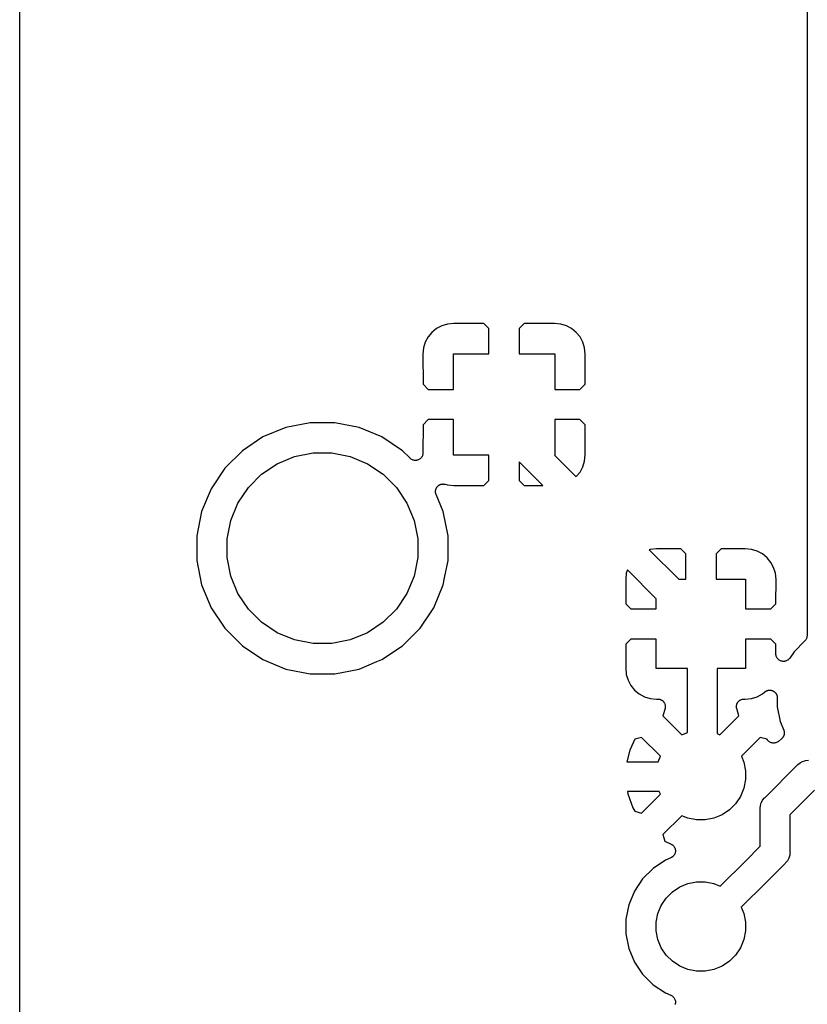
# Model space of a CAD drawing. Extents: x 2.95 to 4.25, y -5.75 to -3.35.
# Tile 3 of 5: x 2.95 to 3.47, y -4.65 to -4. Entities that reach past the tile are written whole.
import ezdxf

# ---------------------------------------------------------------- set-up
doc = ezdxf.new("R2010")
doc.units = 0
doc.header["$MEASUREMENT"] = 0
doc.layers.add('BLACK', color=7, linetype='CONTINUOUS')

msp = doc.modelspace()

# ---------------------------------------------------------------- linework, layer by layer
at = {"layer": 'BLACK', "linetype": 'CONTINUOUS'}
for p, q in [((2.95, -5.745), (2.95, -3.355)), ((3.47016, -3.80171), (3.47016, -4.40773)), ((3.22884, -4.20297), (3.22537, -4.20483)), ((3.23261, -4.20182), (3.22884, -4.20297)), ((3.23677, -4.20142), (3.23261, -4.20182)), ((3.25667, -4.20152), (3.23677, -4.20142)), ((3.26, -4.20486), (3.25667, -4.20152)), ((3.28333, -4.20152), (3.28, -4.20486)), ((3.30323, -4.20142), (3.28333, -4.20152)), ((3.30739, -4.20182), (3.30323, -4.20142)), ((3.31116, -4.20297), (3.30739, -4.20182)), ((3.31463, -4.20483), (3.31116, -4.20297)), ((3.22232, -4.20732), (3.21983, -4.21037)), ((3.22537, -4.20483), (3.22232, -4.20732)), ((3.26, -4.22154), (3.26, -4.20486)), ((3.28, -4.20486), (3.28, -4.22154)), ((3.31768, -4.20732), (3.31463, -4.20483)), ((3.32017, -4.21037), (3.31768, -4.20732)), ((3.21797, -4.21384), (3.21682, -4.21761)), ((3.21983, -4.21037), (3.21797, -4.21384)), ((3.32203, -4.21384), (3.32017, -4.21037)), ((3.32318, -4.21761), (3.32203, -4.21384)), ((3.21682, -4.21761), (3.21642, -4.22177)), ((3.21642, -4.22177), (3.21652, -4.24167)), ((3.23654, -4.245), (3.23654, -4.22154)), ((3.23654, -4.22154), (3.26, -4.22154)), ((3.28, -4.22154), (3.30346, -4.22154)), ((3.30346, -4.22154), (3.30346, -4.245)), ((3.32358, -4.22177), (3.32318, -4.21761)), ((3.32348, -4.24167), (3.32358, -4.22177)), ((3.21652, -4.24167), (3.21986, -4.245)), ((3.32014, -4.245), (3.32348, -4.24167)), ((3.21986, -4.245), (3.23654, -4.245)), ((3.30346, -4.245), (3.32014, -4.245)), ((3.14183, -4.26701), (3.12579, -4.2702)), ((3.15817, -4.26701), (3.14183, -4.26701)), ((3.17421, -4.2702), (3.15817, -4.26701)), ((3.21652, -4.26833), (3.21642, -4.28701)), ((3.21986, -4.265), (3.21652, -4.26833)), ((3.23654, -4.265), (3.21986, -4.265)), ((3.23654, -4.28846), (3.23654, -4.265)), ((3.30346, -4.265), (3.30346, -4.28846)), ((3.32014, -4.265), (3.30346, -4.265)), ((3.32348, -4.26833), (3.32014, -4.265)), ((3.32358, -4.28823), (3.32348, -4.26833)), ((3.12579, -4.2702), (3.11069, -4.27645)), ((3.18931, -4.27645), (3.17421, -4.2702)), ((3.11069, -4.27645), (3.0971, -4.28554)), ((3.2029, -4.28554), (3.18931, -4.27645)), ((3.0971, -4.28554), (3.08554, -4.2971)), ((3.13163, -4.28943), (3.1438, -4.28701)), ((3.1438, -4.28701), (3.1562, -4.28701)), ((3.1562, -4.28701), (3.16837, -4.28943)), ((3.20789, -4.29052), (3.2029, -4.28554)), ((3.21631, -4.28805), (3.21616, -4.28849)), ((3.21632, -4.28801), (3.21631, -4.28803)), ((3.21631, -4.28803), (3.21631, -4.28805)), ((3.21637, -4.28754), (3.21632, -4.28801)), ((3.21642, -4.28708), (3.21637, -4.28754)), ((3.21642, -4.28701), (3.21642, -4.28703)), ((3.21642, -4.28703), (3.21642, -4.28704)), ((3.21642, -4.28704), (3.21642, -4.28704)), ((3.21642, -4.28704), (3.21642, -4.28708)), ((3.10984, -4.30107), (3.12016, -4.29418)), ((3.12016, -4.29418), (3.13163, -4.28943)), ((3.16837, -4.28943), (3.17984, -4.29418)), ((3.17984, -4.29418), (3.19016, -4.30107)), ((3.20825, -4.29081), (3.20789, -4.29052)), ((3.2086, -4.29111), (3.20825, -4.29081)), ((3.20862, -4.29112), (3.2086, -4.29111)), ((3.20864, -4.29114), (3.20862, -4.29112)), ((3.20905, -4.29136), (3.20864, -4.29114)), ((3.20946, -4.29158), (3.20905, -4.29136)), ((3.20948, -4.29159), (3.20946, -4.29158)), ((3.2095, -4.2916), (3.20948, -4.29159)), ((3.20995, -4.29173), (3.2095, -4.2916)), ((3.21039, -4.29188), (3.20995, -4.29173)), ((3.21041, -4.29188), (3.21039, -4.29188)), ((3.21043, -4.29188), (3.21041, -4.29188)), ((3.2109, -4.29193), (3.21043, -4.29188)), ((3.21136, -4.29198), (3.2109, -4.29193)), ((3.21138, -4.29198), (3.21136, -4.29198)), ((3.21141, -4.29198), (3.21138, -4.29198)), ((3.21187, -4.29194), (3.21141, -4.29198)), ((3.21233, -4.2919), (3.21187, -4.29194)), ((3.21235, -4.29189), (3.21233, -4.2919)), ((3.21238, -4.29189), (3.21235, -4.29189)), ((3.21282, -4.29176), (3.21238, -4.29189)), ((3.21327, -4.29163), (3.21282, -4.29176)), ((3.21329, -4.29162), (3.21327, -4.29163)), ((3.21331, -4.29161), (3.21329, -4.29162)), ((3.21372, -4.29139), (3.21331, -4.29161)), ((3.21414, -4.29118), (3.21372, -4.29139)), ((3.21416, -4.29117), (3.21414, -4.29118)), ((3.21417, -4.29116), (3.21416, -4.29117)), ((3.21454, -4.29086), (3.21417, -4.29116)), ((3.2149, -4.29057), (3.21454, -4.29086)), ((3.21492, -4.29056), (3.2149, -4.29057)), ((3.21493, -4.29054), (3.21492, -4.29056)), ((3.21523, -4.29019), (3.21493, -4.29054)), ((3.21553, -4.28983), (3.21523, -4.29019)), ((3.21554, -4.28981), (3.21553, -4.28983)), ((3.21556, -4.28979), (3.21554, -4.28981)), ((3.21578, -4.28939), (3.21556, -4.28979)), ((3.21601, -4.28898), (3.21578, -4.28939)), ((3.21603, -4.28894), (3.21601, -4.28896)), ((3.21601, -4.28896), (3.21601, -4.28898)), ((3.21616, -4.28849), (3.21603, -4.28894)), ((3.26, -4.28846), (3.23654, -4.28846)), ((3.26, -4.30514), (3.26, -4.28846)), ((3.29562, -4.30854), (3.28, -4.29292)), ((3.28, -4.29292), (3.28, -4.30514)), ((3.30346, -4.28846), (3.30338, -4.28846)), ((3.30338, -4.28846), (3.31763, -4.30271)), ((3.32203, -4.29616), (3.32318, -4.29239)), ((3.32318, -4.29239), (3.32358, -4.28823)), ((3.08554, -4.2971), (3.07645, -4.31069)), ((3.10107, -4.30984), (3.10984, -4.30107)), ((3.19016, -4.30107), (3.19893, -4.30984)), ((3.31768, -4.30268), (3.32017, -4.29963)), ((3.32017, -4.29963), (3.32203, -4.29616)), ((3.22877, -4.30761), (3.22901, -4.30759)), ((3.22901, -4.30759), (3.22924, -4.30754)), ((3.22924, -4.30754), (3.22949, -4.30755)), ((3.22949, -4.30755), (3.22974, -4.30752)), ((3.22974, -4.30752), (3.22998, -4.30755)), ((3.22998, -4.30755), (3.23021, -4.30755)), ((3.23021, -4.30755), (3.23046, -4.3076)), ((3.23046, -4.3076), (3.23071, -4.30762)), ((3.25667, -4.30848), (3.26, -4.30514)), ((3.28, -4.30514), (3.28333, -4.30848)), ((3.31763, -4.30271), (3.31768, -4.30268)), ((3.07645, -4.31069), (3.0702, -4.32579)), ((3.09418, -4.32016), (3.10107, -4.30984)), ((3.19893, -4.30984), (3.20582, -4.32016)), ((3.22472, -4.31246), (3.22474, -4.31223)), ((3.22474, -4.31271), (3.22472, -4.31246)), ((3.22474, -4.31223), (3.22475, -4.31199)), ((3.22474, -4.31297), (3.22474, -4.31271)), ((3.22478, -4.3132), (3.22474, -4.31297)), ((3.22475, -4.31199), (3.2248, -4.31174)), ((3.2248, -4.31343), (3.22478, -4.3132)), ((3.2248, -4.31174), (3.22483, -4.31149)), ((3.22487, -4.31368), (3.2248, -4.31343)), ((3.22483, -4.31149), (3.2249, -4.31127)), ((3.22492, -4.31393), (3.22487, -4.31368)), ((3.2249, -4.31127), (3.22494, -4.31104)), ((3.22501, -4.31414), (3.22492, -4.31393)), ((3.22494, -4.31104), (3.22504, -4.3108)), ((3.22504, -4.3108), (3.22512, -4.31056)), ((3.22512, -4.31056), (3.22523, -4.31035)), ((3.22523, -4.31035), (3.22532, -4.31014)), ((3.22532, -4.31014), (3.22547, -4.30993)), ((3.22547, -4.30993), (3.22559, -4.3097)), ((3.22559, -4.3097), (3.22574, -4.30952)), ((3.22574, -4.30952), (3.22587, -4.30933)), ((3.22587, -4.30933), (3.22605, -4.30915)), ((3.22605, -4.30915), (3.22621, -4.30896)), ((3.22621, -4.30896), (3.2264, -4.30881)), ((3.2264, -4.30881), (3.22656, -4.30864)), ((3.22656, -4.30864), (3.22678, -4.3085)), ((3.22678, -4.3085), (3.22697, -4.30834)), ((3.22697, -4.30834), (3.22718, -4.30823)), ((3.22718, -4.30823), (3.22738, -4.3081)), ((3.22738, -4.3081), (3.22761, -4.30801)), ((3.22761, -4.30801), (3.22784, -4.30789)), ((3.22784, -4.30789), (3.22806, -4.30782)), ((3.22806, -4.30782), (3.22828, -4.30773)), ((3.22828, -4.30773), (3.22853, -4.30768)), ((3.22853, -4.30768), (3.22877, -4.30761)), ((3.23071, -4.30762), (3.23094, -4.30769)), ((3.23094, -4.30769), (3.23117, -4.30774)), ((3.23117, -4.30774), (3.23261, -4.30818)), ((3.23261, -4.30818), (3.23677, -4.30858)), ((3.23677, -4.30858), (3.25667, -4.30848)), ((3.28333, -4.30848), (3.29562, -4.30854)), ((3.08943, -4.33163), (3.09418, -4.32016)), ((3.20582, -4.32016), (3.21057, -4.33163)), ((3.22507, -4.31437), (3.22501, -4.31414)), ((3.2251, -4.31443), (3.22507, -4.31437)), ((3.2298, -4.32579), (3.2251, -4.31443)), ((3.0702, -4.32579), (3.06701, -4.34183)), ((3.23299, -4.34183), (3.2298, -4.32579)), ((3.08701, -4.3438), (3.08943, -4.33163)), ((3.21057, -4.33163), (3.21299, -4.3438)), ((3.06701, -4.34183), (3.06701, -4.35817)), ((3.08701, -4.3562), (3.08701, -4.3438)), ((3.21299, -4.3438), (3.21299, -4.3562)), ((3.23299, -4.35817), (3.23299, -4.34183)), ((3.36655, -4.35076), (3.36588, -4.35096)), ((3.36588, -4.35096), (3.38539, -4.37047)), ((3.3707, -4.35035), (3.36655, -4.35076)), ((3.38667, -4.35046), (3.3707, -4.35035)), ((3.39, -4.35379), (3.38667, -4.35046)), ((3.41333, -4.35046), (3.41, -4.35379)), ((3.4293, -4.35035), (3.41333, -4.35046)), ((3.43345, -4.35076), (3.4293, -4.35035)), ((3.43722, -4.35191), (3.43345, -4.35076)), ((3.44069, -4.35376), (3.43722, -4.35191)), ((3.06701, -4.35817), (3.0702, -4.37421)), ((3.08943, -4.36837), (3.08701, -4.3562)), ((3.21299, -4.3562), (3.21057, -4.36837)), ((3.23074, -4.3695), (3.23299, -4.35817)), ((3.39, -4.37047), (3.39, -4.35379)), ((3.41, -4.35379), (3.41, -4.37047)), ((3.44374, -4.35626), (3.44069, -4.35376)), ((3.44624, -4.35931), (3.44374, -4.35626)), ((3.44809, -4.36278), (3.44624, -4.35931)), ((3.35143, -4.36435), (3.35076, -4.36655)), ((3.37047, -4.38339), (3.35143, -4.36435)), ((3.44924, -4.36655), (3.44809, -4.36278)), ((3.09418, -4.37984), (3.08943, -4.36837)), ((3.21057, -4.36837), (3.20582, -4.37984)), ((3.2298, -4.37421), (3.23074, -4.3695)), ((3.23074, -4.3695), (3.23074, -4.3695)), ((3.35076, -4.36655), (3.35035, -4.3707)), ((3.35035, -4.3707), (3.35046, -4.38667)), ((3.38539, -4.37047), (3.39, -4.37047)), ((3.41, -4.37047), (3.42953, -4.37047)), ((3.42953, -4.37047), (3.42953, -4.39)), ((3.44965, -4.3707), (3.44924, -4.36655)), ((3.44954, -4.38667), (3.44965, -4.3707)), ((3.0702, -4.37421), (3.07645, -4.38931)), ((3.22355, -4.38931), (3.2298, -4.37421)), ((3.10107, -4.39016), (3.09418, -4.37984)), ((3.20582, -4.37984), (3.19893, -4.39016)), ((3.37047, -4.39), (3.37047, -4.38339)), ((3.07645, -4.38931), (3.08554, -4.4029)), ((3.10984, -4.39893), (3.10107, -4.39016)), ((3.19893, -4.39016), (3.19016, -4.39893)), ((3.21446, -4.4029), (3.22355, -4.38931)), ((3.35046, -4.38667), (3.35379, -4.39)), ((3.35379, -4.39), (3.37047, -4.39)), ((3.42953, -4.39), (3.44621, -4.39)), ((3.44621, -4.39), (3.44954, -4.38667)), ((3.08554, -4.4029), (3.0971, -4.41446)), ((3.12016, -4.40582), (3.10984, -4.39893)), ((3.19016, -4.39893), (3.17984, -4.40582)), ((3.2029, -4.41446), (3.21446, -4.4029)), ((3.13163, -4.41057), (3.12016, -4.40582)), ((3.1438, -4.41299), (3.13163, -4.41057)), ((3.16837, -4.41057), (3.1562, -4.41299)), ((3.17984, -4.40582), (3.16837, -4.41057)), ((3.35379, -4.41), (3.35046, -4.41333)), ((3.37047, -4.41), (3.35379, -4.41)), ((3.37047, -4.42953), (3.37047, -4.41)), ((3.44621, -4.41), (3.42953, -4.41)), ((3.42953, -4.41), (3.42953, -4.42953)), ((3.44954, -4.41333), (3.44621, -4.41)), ((3.46869, -4.41126), (3.46153, -4.41843)), ((3.46899, -4.41091), (3.46869, -4.41126)), ((3.46928, -4.41055), (3.46899, -4.41091)), ((3.4693, -4.41053), (3.46928, -4.41055)), ((3.46931, -4.41051), (3.4693, -4.41053)), ((3.46953, -4.4101), (3.46931, -4.41051)), ((3.46975, -4.4097), (3.46953, -4.4101)), ((3.46976, -4.40967), (3.46975, -4.4097)), ((3.46977, -4.40965), (3.46976, -4.40967)), ((3.46991, -4.40921), (3.46977, -4.40965)), ((3.47005, -4.40877), (3.46991, -4.40921)), ((3.47006, -4.40872), (3.47005, -4.40874)), ((3.47005, -4.40874), (3.47005, -4.40877)), ((3.47011, -4.40826), (3.47006, -4.40872)), ((3.47016, -4.4078), (3.47011, -4.40826)), ((3.47016, -4.40773), (3.47016, -4.40775)), ((3.47016, -4.40775), (3.47016, -4.40775)), ((3.47016, -4.40775), (3.47016, -4.40775)), ((3.47016, -4.40775), (3.47016, -4.4078)), ((3.0971, -4.41446), (3.11069, -4.42355)), ((3.1562, -4.41299), (3.1438, -4.41299)), ((3.18931, -4.42355), (3.2029, -4.41446)), ((3.35046, -4.41333), (3.35035, -4.4293)), ((3.44958, -4.41986), (3.44954, -4.41333)), ((3.11069, -4.42355), (3.12579, -4.4298)), ((3.18603, -4.42491), (3.18931, -4.42355)), ((3.44963, -4.42032), (3.44958, -4.41986)), ((3.44968, -4.42078), (3.44963, -4.42032)), ((3.44968, -4.4208), (3.44968, -4.42078)), ((3.44969, -4.42083), (3.44968, -4.4208)), ((3.44982, -4.42127), (3.44969, -4.42083)), ((3.44996, -4.42172), (3.44982, -4.42127)), ((3.44997, -4.42174), (3.44996, -4.42172)), ((3.44997, -4.42176), (3.44997, -4.42174)), ((3.4502, -4.42217), (3.44997, -4.42176)), ((3.45041, -4.42258), (3.4502, -4.42217)), ((3.45043, -4.4226), (3.45041, -4.42258)), ((3.45044, -4.42262), (3.45043, -4.4226)), ((3.45074, -4.42298), (3.45044, -4.42262)), ((3.45103, -4.42334), (3.45074, -4.42298)), ((3.45105, -4.42335), (3.45103, -4.42334)), ((3.45106, -4.42337), (3.45105, -4.42335)), ((3.45142, -4.42366), (3.45106, -4.42337)), ((3.45178, -4.42396), (3.45142, -4.42366)), ((3.4518, -4.42397), (3.45178, -4.42396)), ((3.45182, -4.42399), (3.4518, -4.42397)), ((3.45223, -4.42421), (3.45182, -4.42399)), ((3.45263, -4.42443), (3.45223, -4.42421)), ((3.45266, -4.42443), (3.45263, -4.42443)), ((3.45268, -4.42444), (3.45266, -4.42443)), ((3.45313, -4.42458), (3.45268, -4.42444)), ((3.45357, -4.42472), (3.45313, -4.42458)), ((3.45359, -4.42472), (3.45357, -4.42472)), ((3.45361, -4.42473), (3.45359, -4.42472)), ((3.456, -4.42459), (3.45555, -4.42473)), ((3.45645, -4.42446), (3.456, -4.42459)), ((3.45647, -4.42445), (3.45645, -4.42446)), ((3.45649, -4.42445), (3.45647, -4.42445)), ((3.4569, -4.42423), (3.45649, -4.42445)), ((3.45731, -4.42401), (3.4569, -4.42423)), ((3.45733, -4.424), (3.45731, -4.42401)), ((3.45735, -4.42399), (3.45733, -4.424)), ((3.45771, -4.42369), (3.45735, -4.42399)), ((3.45807, -4.4234), (3.45771, -4.42369)), ((3.45809, -4.42339), (3.45807, -4.4234)), ((3.45811, -4.42337), (3.45809, -4.42339)), ((3.4584, -4.42301), (3.45811, -4.42337)), ((3.4587, -4.42266), (3.4584, -4.42301)), ((3.45873, -4.42262), (3.4587, -4.42266)), ((3.45874, -4.4226), (3.45873, -4.42262)), ((3.45873, -4.42262), (3.45873, -4.42262)), ((3.45873, -4.42262), (3.45873, -4.42262)), ((3.46153, -4.41843), (3.45874, -4.4226)), ((3.12579, -4.4298), (3.14183, -4.43299)), ((3.15817, -4.43299), (3.17421, -4.4298)), ((3.17421, -4.4298), (3.18602, -4.42491)), ((3.18602, -4.42491), (3.18603, -4.42491)), ((3.35035, -4.4293), (3.35076, -4.43345)), ((3.39116, -4.42953), (3.37047, -4.42953)), ((3.39116, -4.4717), (3.39116, -4.42953)), ((3.42953, -4.42953), (3.41084, -4.42953)), ((3.41084, -4.42953), (3.41084, -4.47253)), ((3.45408, -4.42477), (3.45361, -4.42473)), ((3.45454, -4.42482), (3.45408, -4.42477)), ((3.45456, -4.42482), (3.45454, -4.42482)), ((3.45458, -4.42482), (3.45456, -4.42482)), ((3.45505, -4.42478), (3.45458, -4.42482)), ((3.45551, -4.42474), (3.45505, -4.42478)), ((3.45553, -4.42473), (3.45551, -4.42474)), ((3.45555, -4.42473), (3.45553, -4.42473)), ((3.14183, -4.43299), (3.15817, -4.43299)), ((3.35076, -4.43345), (3.35191, -4.43722)), ((3.35191, -4.43722), (3.35376, -4.44069)), ((3.35376, -4.44069), (3.35626, -4.44374)), ((3.35626, -4.44374), (3.35931, -4.44624)), ((3.44339, -4.44426), (3.4436, -4.44415)), ((3.4436, -4.44415), (3.44384, -4.44408)), ((3.44384, -4.44408), (3.44408, -4.44398)), ((3.44408, -4.44398), (3.44431, -4.44394)), ((3.44431, -4.44394), (3.44454, -4.44387)), ((3.44454, -4.44387), (3.44479, -4.44385)), ((3.44479, -4.44385), (3.44504, -4.4438)), ((3.44504, -4.4438), (3.44527, -4.4438)), ((3.44527, -4.4438), (3.44551, -4.44378)), ((3.44551, -4.44378), (3.44576, -4.44381)), ((3.44576, -4.44381), (3.44601, -4.44381)), ((3.44601, -4.44381), (3.44624, -4.44386)), ((3.44624, -4.44386), (3.44648, -4.44389)), ((3.44648, -4.44389), (3.44672, -4.44396)), ((3.44672, -4.44396), (3.44697, -4.44401)), ((3.44697, -4.44401), (3.44719, -4.4441)), ((3.44719, -4.4441), (3.44741, -4.44417)), ((3.44741, -4.44417), (3.44763, -4.44429)), ((3.35931, -4.44624), (3.36278, -4.44809)), ((3.36278, -4.44809), (3.36655, -4.44924)), ((3.36655, -4.44924), (3.3707, -4.44965)), ((3.3707, -4.44965), (3.37147, -4.44964)), ((3.37147, -4.44964), (3.37154, -4.44964)), ((3.37154, -4.44964), (3.37172, -4.44966)), ((3.37172, -4.44966), (3.3719, -4.44966)), ((3.3719, -4.44966), (3.3722, -4.44971)), ((3.3722, -4.44971), (3.37251, -4.44974)), ((3.37251, -4.44974), (3.37268, -4.4498)), ((3.37268, -4.4498), (3.37286, -4.44983)), ((3.37286, -4.44983), (3.37315, -4.44994)), ((3.37315, -4.44994), (3.37344, -4.45003)), ((3.37344, -4.45003), (3.3736, -4.45012)), ((3.3736, -4.45012), (3.37377, -4.45018)), ((3.37377, -4.45018), (3.37403, -4.45035)), ((3.37403, -4.45035), (3.3743, -4.4505)), ((3.3743, -4.4505), (3.37444, -4.45061)), ((3.37444, -4.45061), (3.37459, -4.45071)), ((3.37459, -4.45071), (3.37481, -4.45092)), ((3.42524, -4.45088), (3.42547, -4.45067)), ((3.42547, -4.45067), (3.42562, -4.45057)), ((3.42562, -4.45057), (3.42576, -4.45046)), ((3.42576, -4.45046), (3.42603, -4.45032)), ((3.42603, -4.45032), (3.4263, -4.45015)), ((3.4263, -4.45015), (3.42646, -4.45009)), ((3.42646, -4.45009), (3.42662, -4.45001)), ((3.42662, -4.45001), (3.42692, -4.44992)), ((3.42692, -4.44992), (3.42721, -4.44981)), ((3.42721, -4.44981), (3.42739, -4.44978)), ((3.42739, -4.44978), (3.42756, -4.44973)), ((3.42756, -4.44973), (3.42787, -4.4497)), ((3.42787, -4.4497), (3.42817, -4.44965)), ((3.42817, -4.44965), (3.42835, -4.44966)), ((3.42835, -4.44966), (3.42853, -4.44964)), ((3.42853, -4.44964), (3.4293, -4.44965)), ((3.4293, -4.44965), (3.43345, -4.44924)), ((3.43345, -4.44924), (3.43722, -4.44809)), ((3.43722, -4.44809), (3.44069, -4.44624)), ((3.44069, -4.44624), (3.4423, -4.44492)), ((3.4423, -4.44492), (3.44235, -4.44487)), ((3.44235, -4.44487), (3.44255, -4.44475)), ((3.44255, -4.44475), (3.44273, -4.4446)), ((3.44273, -4.4446), (3.44296, -4.44448)), ((3.44296, -4.44448), (3.44317, -4.44434)), ((3.44317, -4.44434), (3.44339, -4.44426)), ((3.44763, -4.44429), (3.44787, -4.44439)), ((3.44787, -4.44439), (3.44806, -4.44453)), ((3.44806, -4.44453), (3.44827, -4.44464)), ((3.44827, -4.44464), (3.44846, -4.4448)), ((3.44846, -4.4448), (3.44867, -4.44494)), ((3.44867, -4.44494), (3.44884, -4.44511)), ((3.44884, -4.44511), (3.44902, -4.44526)), ((3.44902, -4.44526), (3.44918, -4.44546)), ((3.44918, -4.44546), (3.44936, -4.44564)), ((3.44936, -4.44564), (3.44949, -4.44583)), ((3.44949, -4.44583), (3.44964, -4.44602)), ((3.44964, -4.44602), (3.44976, -4.44624)), ((3.44976, -4.44624), (3.4499, -4.44645)), ((3.4499, -4.44645), (3.44999, -4.44667)), ((3.44999, -4.44667), (3.4501, -4.44688)), ((3.4501, -4.44688), (3.45017, -4.44712)), ((3.45017, -4.44712), (3.45026, -4.44736)), ((3.45026, -4.44736), (3.45031, -4.44759)), ((3.45031, -4.44759), (3.45038, -4.44781)), ((3.45038, -4.44781), (3.4504, -4.44806)), ((3.4504, -4.44806), (3.45045, -4.44831)), ((3.45045, -4.44831), (3.45045, -4.44855)), ((3.45045, -4.44855), (3.45047, -4.44878)), ((3.45047, -4.44878), (3.45047, -4.45488)), ((3.37481, -4.45092), (3.37505, -4.45112)), ((3.37632, -4.45596), (3.37498, -4.46084)), ((3.37505, -4.45112), (3.37516, -4.45126)), ((3.37516, -4.45126), (3.37529, -4.45138)), ((3.37529, -4.45138), (3.37547, -4.45164)), ((3.37547, -4.45164), (3.37567, -4.45188)), ((3.37567, -4.45188), (3.37575, -4.45204)), ((3.37575, -4.45204), (3.37585, -4.45218)), ((3.37585, -4.45218), (3.37598, -4.45247)), ((3.37598, -4.45247), (3.37612, -4.45274)), ((3.37612, -4.45274), (3.37618, -4.45291)), ((3.37618, -4.45291), (3.37625, -4.45308)), ((3.37625, -4.45308), (3.37632, -4.45338)), ((3.37632, -4.45338), (3.37641, -4.45367)), ((3.37635, -4.45579), (3.37632, -4.45596)), ((3.37641, -4.45561), (3.37635, -4.45579)), ((3.37641, -4.45367), (3.37642, -4.45385)), ((3.37644, -4.45531), (3.37641, -4.45561)), ((3.37642, -4.45385), (3.37646, -4.45403)), ((3.37649, -4.455), (3.37644, -4.45531)), ((3.37646, -4.45403), (3.37647, -4.45434)), ((3.37647, -4.45434), (3.3765, -4.45464)), ((3.3765, -4.45464), (3.37648, -4.45482)), ((3.37648, -4.45482), (3.37649, -4.455)), ((3.4235, -4.45457), (3.42353, -4.45427)), ((3.42351, -4.45475), (3.4235, -4.45457)), ((3.42351, -4.45493), (3.42351, -4.45475)), ((3.42356, -4.45524), (3.42351, -4.45493)), ((3.42353, -4.45427), (3.42355, -4.45396)), ((3.42355, -4.45396), (3.42359, -4.45378)), ((3.42358, -4.45555), (3.42356, -4.45524)), ((3.42363, -4.45572), (3.42358, -4.45555)), ((3.42359, -4.45378), (3.42361, -4.4536)), ((3.42361, -4.4536), (3.4237, -4.45331)), ((3.42366, -4.4559), (3.42363, -4.45572)), ((3.42368, -4.45596), (3.42366, -4.4559)), ((3.42502, -4.46084), (3.42368, -4.45596)), ((3.4237, -4.45331), (3.42377, -4.45301)), ((3.42377, -4.45301), (3.42385, -4.45285)), ((3.42385, -4.45285), (3.4239, -4.45267)), ((3.4239, -4.45267), (3.42405, -4.4524)), ((3.42405, -4.4524), (3.42418, -4.45212)), ((3.42418, -4.45212), (3.42429, -4.45198)), ((3.42429, -4.45198), (3.42437, -4.45182)), ((3.42437, -4.45182), (3.42457, -4.45158)), ((3.42457, -4.45158), (3.42475, -4.45133)), ((3.42475, -4.45133), (3.42488, -4.45121)), ((3.42488, -4.45121), (3.425, -4.45107)), ((3.425, -4.45107), (3.42524, -4.45088)), ((3.45047, -4.45488), (3.45238, -4.46445)), ((3.37498, -4.46084), (3.3874, -4.47326)), ((3.4126, -4.47326), (3.42502, -4.46084)), ((3.45238, -4.46445), (3.45474, -4.47015)), ((3.45474, -4.47015), (3.45476, -4.47021)), ((3.45476, -4.47021), (3.45483, -4.47043)), ((3.35647, -4.47619), (3.35309, -4.48338)), ((3.36084, -4.47498), (3.35647, -4.47619)), ((3.37326, -4.4874), (3.36084, -4.47498)), ((3.3874, -4.47326), (3.39116, -4.4717)), ((3.41084, -4.47253), (3.4126, -4.47326)), ((3.43916, -4.47498), (3.42674, -4.4874)), ((3.4437, -4.47623), (3.43916, -4.47498)), ((3.44389, -4.47652), (3.4437, -4.47623)), ((3.44415, -4.47691), (3.44389, -4.47652)), ((3.45329, -4.47593), (3.45121, -4.47763)), ((3.45345, -4.47577), (3.45329, -4.47593)), ((3.45362, -4.47563), (3.45345, -4.47577)), ((3.45379, -4.47543), (3.45362, -4.47563)), ((3.45398, -4.47524), (3.45379, -4.47543)), ((3.45411, -4.47505), (3.45398, -4.47524)), ((3.45425, -4.47488), (3.45411, -4.47505)), ((3.45438, -4.47465), (3.45425, -4.47488)), ((3.45452, -4.47443), (3.45438, -4.47465)), ((3.45461, -4.47422), (3.45452, -4.47443)), ((3.45472, -4.47402), (3.45461, -4.47422)), ((3.4548, -4.47377), (3.45472, -4.47402)), ((3.4549, -4.47353), (3.4548, -4.47377)), ((3.45483, -4.47043), (3.45491, -4.47064)), ((3.45494, -4.47331), (3.4549, -4.47353)), ((3.45491, -4.47064), (3.45496, -4.4709)), ((3.45501, -4.47309), (3.45494, -4.47331)), ((3.45496, -4.4709), (3.45503, -4.47115)), ((3.45504, -4.47283), (3.45501, -4.47309)), ((3.45503, -4.47115), (3.45505, -4.47138)), ((3.45509, -4.47257), (3.45504, -4.47283)), ((3.45505, -4.47138), (3.4551, -4.47159)), ((3.45512, -4.47212), (3.45509, -4.47235)), ((3.45509, -4.47235), (3.45509, -4.47257)), ((3.4551, -4.47159), (3.4551, -4.47186)), ((3.4551, -4.47186), (3.45512, -4.47212)), ((3.44416, -4.47692), (3.44415, -4.47691)), ((3.44417, -4.47694), (3.44416, -4.47692)), ((3.44451, -4.47727), (3.44417, -4.47694)), ((3.44484, -4.47761), (3.44451, -4.47727)), ((3.44485, -4.47762), (3.44484, -4.47761)), ((3.44486, -4.47763), (3.44485, -4.47762)), ((3.44526, -4.47789), (3.44486, -4.47763)), ((3.44565, -4.47816), (3.44526, -4.47789)), ((3.44566, -4.47816), (3.44565, -4.47816)), ((3.44567, -4.47817), (3.44566, -4.47816)), ((3.44611, -4.47836), (3.44567, -4.47817)), ((3.44654, -4.47854), (3.44611, -4.47836)), ((3.44656, -4.47854), (3.44654, -4.47854)), ((3.44657, -4.47855), (3.44656, -4.47854)), ((3.44704, -4.47864), (3.44657, -4.47855)), ((3.4475, -4.47874), (3.44704, -4.47864)), ((3.44751, -4.47874), (3.4475, -4.47874)), ((3.44753, -4.47874), (3.44751, -4.47874)), ((3.448, -4.47874), (3.44753, -4.47874)), ((3.44847, -4.47875), (3.448, -4.47874)), ((3.44849, -4.47875), (3.44847, -4.47875)), ((3.4485, -4.47875), (3.44849, -4.47875)), ((3.44897, -4.47866), (3.4485, -4.47875)), ((3.44943, -4.47857), (3.44897, -4.47866)), ((3.44945, -4.47857), (3.44943, -4.47857)), ((3.44946, -4.47856), (3.44945, -4.47857)), ((3.4499, -4.47838), (3.44946, -4.47856)), ((3.45034, -4.47821), (3.4499, -4.47838)), ((3.45035, -4.4782), (3.45034, -4.47821)), ((3.45037, -4.47819), (3.45035, -4.4782)), ((3.45076, -4.47793), (3.45037, -4.47819)), ((3.45116, -4.47768), (3.45076, -4.47793)), ((3.45118, -4.47766), (3.45116, -4.47768)), ((3.45121, -4.47763), (3.45118, -4.47766)), ((3.45118, -4.47766), (3.45118, -4.47766)), ((3.45118, -4.47766), (3.45118, -4.47766)), ((3.35309, -4.48338), (3.35117, -4.49116)), ((3.3717, -4.49116), (3.37326, -4.4874)), ((3.42674, -4.4874), (3.42839, -4.49139)), ((3.35117, -4.49116), (3.3717, -4.49116)), ((3.42839, -4.49139), (3.42953, -4.49709)), ((3.44238, -4.5147), (3.4637, -4.49338)), ((3.4637, -4.49338), (3.46401, -4.49301)), ((3.46401, -4.49301), (3.46551, -4.49178)), ((3.46551, -4.49178), (3.46722, -4.49086)), ((3.46722, -4.49086), (3.46863, -4.49043)), ((3.46863, -4.49043), (3.46907, -4.4903)), ((3.46907, -4.4903), (3.471, -4.49011)), ((3.42953, -4.49709), (3.42953, -4.50291)), ((3.42839, -4.50861), (3.42617, -4.51399)), ((3.42953, -4.50291), (3.42839, -4.50861)), ((3.35155, -4.51084), (3.35176, -4.51224)), ((3.37253, -4.51084), (3.35155, -4.51084)), ((3.35176, -4.51224), (3.35512, -4.52154)), ((3.36084, -4.52502), (3.37326, -4.5126)), ((3.37326, -4.5126), (3.37253, -4.51084)), ((3.42617, -4.51399), (3.42294, -4.51882)), ((3.44078, -4.51651), (3.44201, -4.51501)), ((3.44201, -4.51501), (3.44238, -4.5147)), ((3.47508, -4.50984), (3.45884, -4.52608)), ((3.35512, -4.52154), (3.35631, -4.52377)), ((3.42294, -4.51882), (3.41882, -4.52294)), ((3.43911, -4.522), (3.4393, -4.52007)), ((3.43916, -4.52248), (3.43911, -4.522)), ((3.4393, -4.52007), (3.43986, -4.51822)), ((3.43986, -4.51822), (3.43998, -4.51799)), ((3.43998, -4.51799), (3.44078, -4.51651)), ((3.35631, -4.52377), (3.36084, -4.52502)), ((3.3874, -4.52674), (3.37498, -4.53916)), ((3.39139, -4.52839), (3.3874, -4.52674)), ((3.39709, -4.52953), (3.39139, -4.52839)), ((3.40861, -4.52839), (3.40291, -4.52953)), ((3.41399, -4.52617), (3.40861, -4.52839)), ((3.41882, -4.52294), (3.41399, -4.52617)), ((3.43916, -4.54692), (3.43916, -4.52248)), ((3.45884, -4.52608), (3.45884, -4.55052)), ((3.40291, -4.52953), (3.39709, -4.52953)), ((3.37498, -4.53916), (3.37619, -4.54353)), ((3.37619, -4.54353), (3.38033, -4.54548)), ((3.38033, -4.54548), (3.38039, -4.54551)), ((3.38039, -4.54551), (3.38071, -4.5457)), ((3.38071, -4.5457), (3.38103, -4.54588)), ((3.38103, -4.54588), (3.38112, -4.54596)), ((3.38112, -4.54596), (3.38123, -4.54602)), ((3.38123, -4.54602), (3.38149, -4.54627)), ((3.38149, -4.54627), (3.38177, -4.5465)), ((3.38177, -4.5465), (3.38185, -4.5466)), ((3.38185, -4.5466), (3.38194, -4.54668)), ((3.38194, -4.54668), (3.38216, -4.54698)), ((3.38216, -4.54698), (3.38239, -4.54726)), ((3.38239, -4.54726), (3.38244, -4.54737)), ((3.38244, -4.54737), (3.38252, -4.54747)), ((3.38252, -4.54747), (3.38267, -4.5478)), ((3.38267, -4.5478), (3.38284, -4.54813)), ((3.38284, -4.54813), (3.38288, -4.54824)), ((3.38288, -4.54824), (3.38293, -4.54836)), ((3.42938, -4.5567), (3.43916, -4.54692)), ((3.38012, -4.55463), (3.37654, -4.55611)), ((3.38044, -4.55445), (3.38012, -4.55463)), ((3.38077, -4.5543), (3.38044, -4.55445)), ((3.38087, -4.55422), (3.38077, -4.5543)), ((3.38098, -4.55417), (3.38087, -4.55422)), ((3.38126, -4.55394), (3.38098, -4.55417)), ((3.38156, -4.55372), (3.38126, -4.55394)), ((3.38164, -4.55363), (3.38156, -4.55372)), ((3.38174, -4.55355), (3.38164, -4.55363)), ((3.38197, -4.55327), (3.38174, -4.55355)), ((3.38221, -4.553), (3.38197, -4.55327)), ((3.38228, -4.55289), (3.38221, -4.553)), ((3.38236, -4.5528), (3.38228, -4.55289)), ((3.38253, -4.55247), (3.38236, -4.5528)), ((3.38272, -4.55216), (3.38253, -4.55247)), ((3.38276, -4.55205), (3.38272, -4.55216)), ((3.38282, -4.55194), (3.38276, -4.55205)), ((3.38293, -4.55159), (3.38282, -4.55194)), ((3.38293, -4.54836), (3.38301, -4.54871)), ((3.38305, -4.55124), (3.38293, -4.55159)), ((3.38301, -4.54871), (3.38312, -4.54906)), ((3.38307, -4.55112), (3.38305, -4.55124)), ((3.38311, -4.551), (3.38307, -4.55112)), ((3.38314, -4.55064), (3.38311, -4.551)), ((3.38312, -4.54906), (3.38313, -4.54918)), ((3.38313, -4.54918), (3.38316, -4.54931)), ((3.3832, -4.55028), (3.38314, -4.55064)), ((3.38316, -4.54931), (3.38317, -4.54967)), ((3.38317, -4.54967), (3.38321, -4.55003)), ((3.38321, -4.55003), (3.38319, -4.55016)), ((3.38319, -4.55016), (3.3832, -4.55028)), ((3.45814, -4.55478), (3.45722, -4.55649)), ((3.4587, -4.55293), (3.45814, -4.55478)), ((3.45884, -4.55148), (3.4587, -4.55293)), ((3.45884, -4.55052), (3.45889, -4.551)), ((3.45889, -4.551), (3.45884, -4.55148)), ((3.45884, -4.55148), (3.45884, -4.55148)), ((3.37654, -4.55611), (3.36843, -4.56153)), ((3.41276, -4.57332), (3.42938, -4.5567)), ((3.42938, -4.5567), (3.42938, -4.5567)), ((3.45562, -4.5583), (3.4433, -4.57062)), ((3.45599, -4.55799), (3.45562, -4.5583)), ((3.45722, -4.55649), (3.45599, -4.55799)), ((3.36843, -4.56153), (3.36153, -4.56843)), ((3.36153, -4.56843), (3.35611, -4.57654)), ((3.38118, -4.57706), (3.38601, -4.57383)), ((3.38601, -4.57383), (3.39139, -4.57161)), ((3.39139, -4.57161), (3.39709, -4.57047)), ((3.39709, -4.57047), (3.40291, -4.57047)), ((3.40291, -4.57047), (3.40861, -4.57161)), ((3.40861, -4.57161), (3.41276, -4.57332)), ((3.4433, -4.57062), (3.42668, -4.58724)), ((3.4433, -4.57062), (3.4433, -4.57062)), ((3.35611, -4.57654), (3.35238, -4.58555)), ((3.37706, -4.58118), (3.38118, -4.57706)), ((3.35238, -4.58555), (3.35047, -4.59512)), ((3.37161, -4.59139), (3.37383, -4.58601)), ((3.37383, -4.58601), (3.37706, -4.58118)), ((3.42668, -4.58724), (3.42839, -4.59139)), ((3.37047, -4.59709), (3.37161, -4.59139)), ((3.42839, -4.59139), (3.42953, -4.59709)), ((3.35047, -4.59512), (3.35047, -4.60488)), ((3.37047, -4.60291), (3.37047, -4.59709)), ((3.42953, -4.59709), (3.42953, -4.60291)), ((3.35047, -4.60488), (3.35238, -4.61445)), ((3.37161, -4.60861), (3.37047, -4.60291)), ((3.42953, -4.60291), (3.42839, -4.60861)), ((3.37383, -4.61399), (3.37161, -4.60861)), ((3.42839, -4.60861), (3.42617, -4.61399)), ((3.35238, -4.61445), (3.35611, -4.62346)), ((3.37706, -4.61882), (3.37383, -4.61399)), ((3.38118, -4.62294), (3.37706, -4.61882)), ((3.42294, -4.61882), (3.41882, -4.62294)), ((3.42617, -4.61399), (3.42294, -4.61882)), ((3.35611, -4.62346), (3.36153, -4.63157)), ((3.38601, -4.62617), (3.38118, -4.62294)), ((3.39139, -4.62839), (3.38601, -4.62617)), ((3.41399, -4.62617), (3.40861, -4.62839)), ((3.41882, -4.62294), (3.41399, -4.62617)), ((3.36153, -4.63157), (3.36843, -4.63847)), ((3.39709, -4.62953), (3.39139, -4.62839)), ((3.40291, -4.62953), (3.39709, -4.62953)), ((3.40861, -4.62839), (3.40291, -4.62953)), ((3.36843, -4.63847), (3.37654, -4.64389)), ((3.37654, -4.64389), (3.38014, -4.64538)), ((3.38014, -4.64538), (3.38018, -4.6454)), ((3.38018, -4.6454), (3.38019, -4.6454)), ((3.38019, -4.6454), (3.38019, -4.6454)), ((3.38019, -4.6454), (3.3802, -4.64541)), ((3.3802, -4.64541), (3.38062, -4.64564)), ((3.38062, -4.64564), (3.38104, -4.64587)), ((3.38104, -4.64587), (3.38105, -4.64588)), ((3.38105, -4.64588), (3.38106, -4.64588)), ((3.38106, -4.64588), (3.38143, -4.64619)), ((3.38143, -4.64619), (3.38179, -4.6465)), ((3.38179, -4.6465), (3.38179, -4.6465)), ((3.38179, -4.6465), (3.3818, -4.64651)), ((3.3818, -4.64651), (3.38211, -4.64689)), ((3.38211, -4.64689), (3.3824, -4.64725)), ((3.3824, -4.64725), (3.38241, -4.64726)), ((3.38241, -4.64726), (3.38241, -4.64727)), ((3.38241, -4.64727), (3.38264, -4.6477)), ((3.38264, -4.6477), (3.38286, -4.64812)), ((3.38286, -4.64812), (3.38286, -4.64813)), ((3.38286, -4.64813), (3.38286, -4.64814)), ((3.38286, -4.64814), (3.383, -4.6486)), ((3.38312, -4.65101), (3.38298, -4.65147)), ((3.383, -4.6486), (3.38313, -4.64905)), ((3.38317, -4.65051), (3.38312, -4.651)), ((3.38312, -4.651), (3.38312, -4.65101)), ((3.38312, -4.65101), (3.38312, -4.65101)), ((3.38313, -4.64905), (3.38313, -4.64906)), ((3.38313, -4.64906), (3.38314, -4.64907)), ((3.38314, -4.64907), (3.38318, -4.64955)), ((3.38322, -4.65004), (3.38317, -4.65051)), ((3.38318, -4.64955), (3.38322, -4.65003)), ((3.38322, -4.65003), (3.38322, -4.65004)), ((3.38322, -4.65004), (3.38322, -4.65004))]:
    msp.add_line(p, q, dxfattribs=at)

doc.saveas('drawing.dxf')
